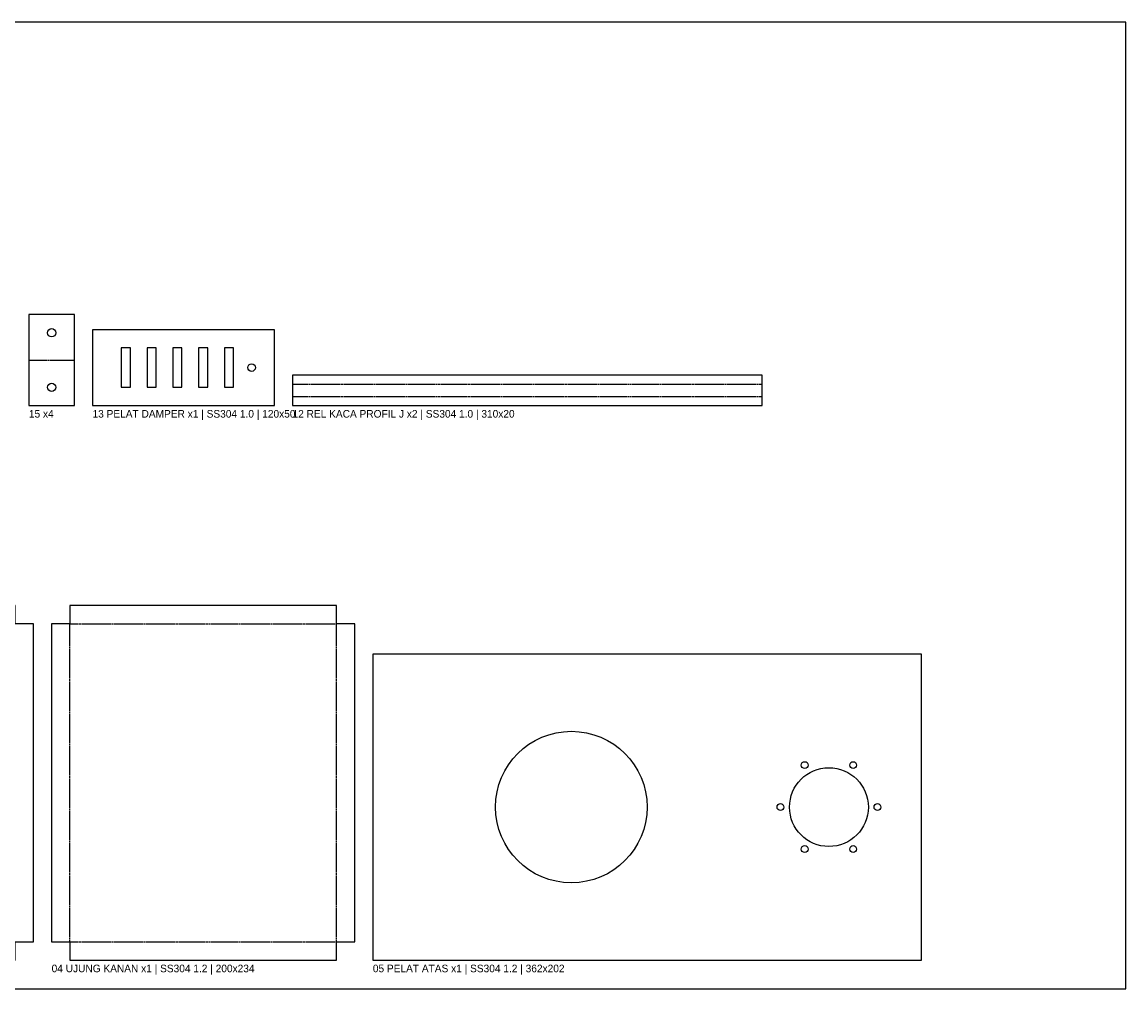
# Model space of a CAD drawing. Header units: millimetres. Extents: x -5 to 2505, y -5 to 633.
# Tile 4 of 4: x 1776 to 2505, y -5 to 633. Entities that reach past the tile are written whole.
import ezdxf

# ---------------------------------------------------------------- set-up
doc = ezdxf.new("R2010")
doc.units = ezdxf.units.MM
doc.linetypes.add('DASHED', pattern=[1.524, 1.27, -0.254])
for name, color, linetype in [('BEND', 5, 'DASHED'), ('CUT', 7, 'Continuous'), ('LABEL', 3, 'Continuous')]:
    doc.layers.add(name, color=color, linetype=linetype)

msp = doc.modelspace()

# ---------------------------------------------------------------- linework, layer by layer
at = {"layer": 'BEND'}
for p, q in [((1781, 410), (1811, 410)), ((1955, 394), (2265, 394)), ((1955, 386), (2265, 386)), ((1808, 236), (1984, 236)), ((1808, 26), (1808, 236)), ((1984, 26), (1984, 236)), ((1808, 26), (1984, 26))]:
    msp.add_line(p, q, dxfattribs=at)
at = {"layer": 'CUT'}
for points in [[(1781, 380), (1811, 380), (1811, 440), (1781, 440)], [(1823, 380), (1943, 380), (1943, 430), (1823, 430)], [(1842, 392), (1848, 392), (1848, 418), (1842, 418)], [(1859, 392), (1865, 392), (1865, 418), (1859, 418)], [(1876, 392), (1882, 392), (1882, 418), (1876, 418)], [(1893, 392), (1899, 392), (1899, 418), (1893, 418)], [(1910, 392), (1916, 392), (1916, 418), (1910, 418)], [(1955, 380), (2265, 380), (2265, 400), (1955, 400)], [(1596, 14), (1772, 14), (1772, 26), (1784, 26), (1784, 236), (1772, 236), (1772, 248), (1596, 248), (1596, 236), (1584, 236), (1584, 26), (1596, 26)], [(1808, 14), (1984, 14), (1984, 26), (1996, 26), (1996, 236), (1984, 236), (1984, 248), (1808, 248), (1808, 236), (1796, 236), (1796, 26), (1808, 26)], [(2008, 14), (2370, 14), (2370, 216), (2008, 216)]]:
    msp.add_lwpolyline(points, close=True, dxfattribs=at)
for centre, radius in [((1796, 428), 2.75), ((1928, 405), 2.5), ((1796, 392), 2.75), ((2139, 115), 50), ((2309, 115), 26), ((2293, 142.71), 2.25), ((2325, 142.71), 2.25), ((2277, 115), 2.25), ((2341, 115), 2.25), ((2293, 87.29), 2.25), ((2325, 87.29), 2.25)]:
    msp.add_circle(centre, radius, dxfattribs=at)
at = {"layer": 'LABEL'}
msp.add_lwpolyline([(-5, -5), (2505, -5), (2505, 633), (-5, 633)], close=True, dxfattribs=at)

# ---------------------------------------------------------------- texts
for s, p in [('15 x4', (1781, 372)), ('13 PELAT DAMPER x1 | SS304 1.0 | 120x50', (1823, 372)), ('12 REL KACA PROFIL J x2 | SS304 1.0 | 310x20', (1955, 372)), ('04 UJUNG KANAN x1 | SS304 1.2 | 200x234', (1796, 6)), ('05 PELAT ATAS x1 | SS304 1.2 | 362x202', (2008, 6))]:
    msp.add_text(s, height=5, dxfattribs=at).set_placement(p)

doc.saveas('drawing.dxf')
